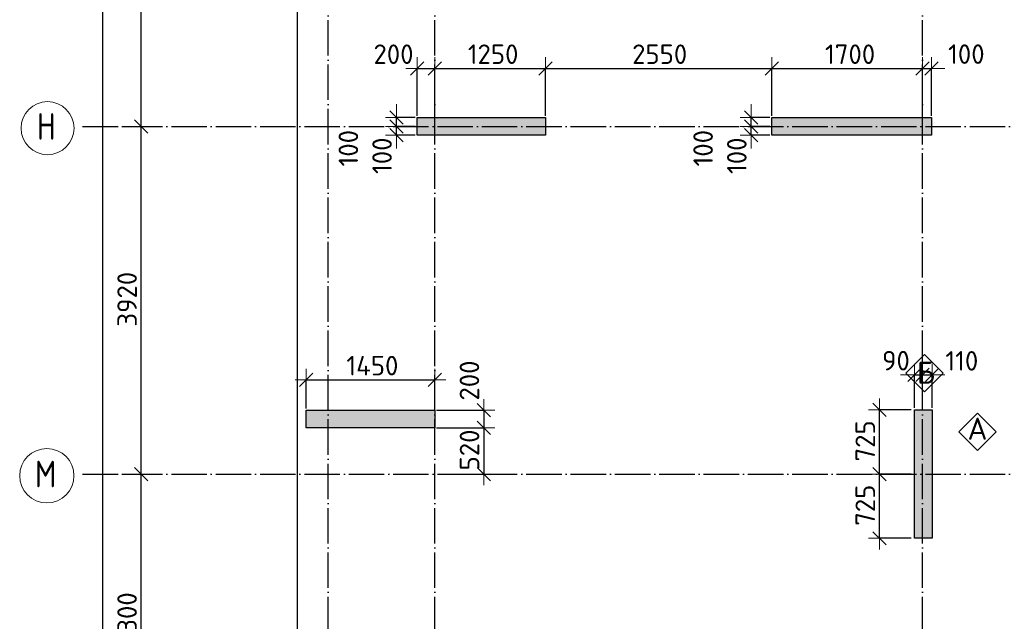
# Model space of a CAD drawing. Header units: millimetres. Extents: x -3495 to 112233, y -3287 to 47686.
# Tile 35 of 43: x 46520 to 57622, y 30039 to 36823. Entities that reach past the tile are written whole.
import ezdxf

# ---------------------------------------------------------------- set-up
doc = ezdxf.new("R2010")
doc.units = ezdxf.units.MM
doc.header["$PDMODE"] = 65
doc.linetypes.add('______11', pattern=[500, 400, -50, 0, -50])
doc.linetypes.add('______5', pattern=[1100, 800, -100, 100, -100])
for name, color, linetype, lineweight in [('Standard', 7, 'Continuous', 25), ('Армирование стержнями_ общее', 40, 'Continuous', 35), ('Размерная линия_ общее', 7, 'Continuous', 13)]:
    doc.layers.add(name, color=color, linetype=linetype, lineweight=lineweight)
doc.layers.add('Осевая линия_ общее', color=7, linetype='______5', lineweight=13, true_color=0xa0a0a0)
doc.styles.add('ISOCPEUR', font='isocpeur.ttf')
doc.dimstyles.new('DIMSTYLE_3', dxfattribs={"dimtxt": 220, "dimasz": 250, "dimexe": 0, "dimexo": 0, "dimgap": 110, "dimtad": 2, "dimdec": 0, "dimrnd": 5, "dimzin": 12, "dimdsep": 46, "dimtxsty": 'ISOCPEUR', "dimblk1": 'ALL_ML_STRICH', "dimblk2": 'ALL_ML_STRICH', "dimsah": 1, "dimcen": 0, "dimclrd": 7, "dimclre": 256, "dimclrt": 7, "dimadec": 0, "dimazin": 0, "dimtfac": 1, "dimtdec": 0, "dimtix": 1, "dimtmove": 2, "dimatfit": 3, "dimfxl": 0, "dimtzin": 0, "dimlwd": 0, "dimlwe": -3, "dimarcsym": 0})
doc.dimstyles.new('DIMSTYLE_8', dxfattribs={"dimtxt": 220, "dimasz": 250, "dimexe": 0, "dimexo": 0, "dimgap": 110, "dimtad": 2, "dimdec": 0, "dimrnd": 5, "dimzin": 12, "dimdsep": 46, "dimtxsty": 'ISOCPEUR', "dimblk1": 'ALL_ML_STRICH', "dimblk2": 'ALL_ML_STRICH', "dimsah": 1, "dimcen": 0, "dimclrd": 7, "dimclre": 256, "dimclrt": 7, "dimadec": 0, "dimazin": 0, "dimtfac": 1, "dimtdec": 0, "dimtix": 1, "dimtmove": 2, "dimatfit": 3, "dimfxl": 0, "dimtvp": 1.2, "dimtzin": 0, "dimlwd": 0, "dimlwe": -3, "dimarcsym": 0})

# ---------------------------------------------------------------- blocks, each defined once
blk = doc.blocks.new('ALL_ML_STRICH')
at = {"color": 0, "linetype": 'ByBlock', "lineweight": -2}
for p, q in [((0, -0.5), (0, 0.5)), ((-1, 0), (0.5, 0)), ((-0.3, -0.3), (0.3, 0.3))]:
    blk.add_line(p, q, dxfattribs=at)
blk = doc.blocks.new('*D29')
at = {"layer": 'DEFPOINTS', "color": 7, "linetype": 'Continuous', "lineweight": 13, "transparency": 33554687}
for p in [(47582, 46490), (47217, 0), (47456, 0)]:
    blk.add_point(p, dxfattribs=at)
at = {"layer": 'Размерная линия_ общее', "color": 253, "linetype": 'Continuous', "lineweight": -2, "true_color": 0xa0a0a0, "transparency": 33554687}
for p, q in [((47562, 46490), (47456, 46490)), ((47237, 0), (47456, 0))]:
    blk.add_line(p, q, dxfattribs=at)
at = {"layer": 'Размерная линия_ общее', "color": 7, "linetype": 'Continuous', "lineweight": -2, "transparency": 33554687}
blk.add_line((47456, 0), (47456, 46490), dxfattribs=at)
at = {"layer": 'Размерная линия_ общее', "color": 7, "linetype": 'Continuous', "lineweight": 13, "transparency": 33554687, "xscale": 250, "yscale": 250, "zscale": 250}
for p, rotation in [((47456, 46490), 90), ((47456, 0), 270)]:
    blk.add_blockref('ALL_ML_STRICH', p, dxfattribs=dict(at, rotation=rotation))
at = {"layer": 'Размерная линия_ общее', "color": 7, "linetype": 'Continuous', "lineweight": 13, "transparency": 33554687, "insert": (47296, 23234), "char_height": 220, "width": 1100, "attachment_point": 5, "rotation": 90, "style": 'ISOCPEUR'}
blk.add_mtext('\\A1;{46490}', dxfattribs=at)
blk = doc.blocks.new('*D39')
at = {"layer": 'DEFPOINTS', "color": 7, "linetype": 'Continuous', "lineweight": 13, "transparency": 33554687}
for p in [(47576, 31700), (47576, 28400), (47891, 28400)]:
    blk.add_point(p, dxfattribs=at)
at = {"layer": 'Размерная линия_ общее', "color": 253, "linetype": 'Continuous', "lineweight": -2, "true_color": 0xa0a0a0, "transparency": 33554687}
for p, q in [((47676, 31700), (47891, 31700)), ((47676, 28400), (47891, 28400))]:
    blk.add_line(p, q, dxfattribs=at)
at = {"layer": 'Размерная линия_ общее', "color": 7, "linetype": 'Continuous', "lineweight": -2, "transparency": 33554687}
blk.add_line((47891, 28400), (47891, 31700), dxfattribs=at)
at = {"layer": 'Размерная линия_ общее', "color": 7, "linetype": 'Continuous', "lineweight": 13, "transparency": 33554687, "xscale": 250, "yscale": 250, "zscale": 250}
for p, rotation in [((47891, 31700), 90), ((47891, 28400), 270)]:
    blk.add_blockref('ALL_ML_STRICH', p, dxfattribs=dict(at, rotation=rotation))
at = {"layer": 'Размерная линия_ общее', "color": 7, "linetype": 'Continuous', "lineweight": 13, "transparency": 33554687, "insert": (47731, 30061), "char_height": 220, "width": 880, "attachment_point": 5, "rotation": 90, "style": 'ISOCPEUR'}
blk.add_mtext('\\A1;{3300}', dxfattribs=at)
blk = doc.blocks.new('*D40')
at = {"layer": 'DEFPOINTS', "color": 7, "linetype": 'Continuous', "lineweight": 13, "transparency": 33554687}
for p in [(47576, 35620), (47576, 31700), (47891, 31700)]:
    blk.add_point(p, dxfattribs=at)
at = {"layer": 'Размерная линия_ общее', "color": 253, "linetype": 'Continuous', "lineweight": -2, "true_color": 0xa0a0a0, "transparency": 33554687}
for p, q in [((47676, 35620), (47891, 35620)), ((47676, 31700), (47891, 31700))]:
    blk.add_line(p, q, dxfattribs=at)
at = {"layer": 'Размерная линия_ общее', "color": 7, "linetype": 'Continuous', "lineweight": -2, "transparency": 33554687}
blk.add_line((47891, 31700), (47891, 35620), dxfattribs=at)
at = {"layer": 'Размерная линия_ общее', "color": 7, "linetype": 'Continuous', "lineweight": 13, "transparency": 33554687, "xscale": 250, "yscale": 250, "zscale": 250}
for p, rotation in [((47891, 35620), 90), ((47891, 31700), 270)]:
    blk.add_blockref('ALL_ML_STRICH', p, dxfattribs=dict(at, rotation=rotation))
at = {"layer": 'Размерная линия_ общее', "color": 7, "linetype": 'Continuous', "lineweight": 13, "transparency": 33554687, "insert": (47731, 33671), "char_height": 220, "width": 880, "attachment_point": 5, "rotation": 90, "style": 'ISOCPEUR'}
blk.add_mtext('\\A1;{3920}', dxfattribs=at)
blk = doc.blocks.new('*D41')
at = {"layer": 'DEFPOINTS', "color": 7, "linetype": 'Continuous', "lineweight": 13, "transparency": 33554687}
for p in [(47576, 39540), (47576, 35620), (47891, 35620)]:
    blk.add_point(p, dxfattribs=at)
at = {"layer": 'Размерная линия_ общее', "color": 253, "linetype": 'Continuous', "lineweight": -2, "true_color": 0xa0a0a0, "transparency": 33554687}
for p, q in [((47676, 39540), (47891, 39540)), ((47676, 35620), (47891, 35620))]:
    blk.add_line(p, q, dxfattribs=at)
at = {"layer": 'Размерная линия_ общее', "color": 7, "linetype": 'Continuous', "lineweight": -2, "transparency": 33554687}
blk.add_line((47891, 35620), (47891, 39540), dxfattribs=at)
at = {"layer": 'Размерная линия_ общее', "color": 7, "linetype": 'Continuous', "lineweight": 13, "transparency": 33554687, "xscale": 250, "yscale": 250, "zscale": 250}
for p, rotation in [((47891, 39540), 90), ((47891, 35620), 270)]:
    blk.add_blockref('ALL_ML_STRICH', p, dxfattribs=dict(at, rotation=rotation))
at = {"layer": 'Размерная линия_ общее', "color": 7, "linetype": 'Continuous', "lineweight": 13, "transparency": 33554687, "insert": (47731, 37591), "char_height": 220, "width": 880, "attachment_point": 5, "rotation": 90, "style": 'ISOCPEUR'}
blk.add_mtext('\\A1;{3920}', dxfattribs=at)
blk = doc.blocks.new('СЛОЖНЫЙ_ОБЪЕКТ_0')
at = {"layer": 'Осевая линия_ общее', "color": 253, "linetype": '______11', "lineweight": -3, "true_color": 0xa0a0a0, "transparency": 33554687}
for p, q in [((50000, -2590), (50000, 47490)), ((51200, -2590), (51200, 47490)), ((56700, -2590), (56700, 47490)), ((47230, 35620), (64820, 35620)), ((47230, 31700), (64820, 31700))]:
    blk.add_line(p, q, dxfattribs=at)
at = {"layer": 'Осевая линия_ общее', "color": 7, "linetype": 'Continuous', "lineweight": 13, "transparency": 33554687}
for centre, radius in [((46834, 35600), 299), ((46826, 31680), 306)]:
    blk.add_circle(centre, radius, dxfattribs=at)
at = {"layer": 'Осевая линия_ общее', "color": 7, "linetype": 'Continuous', "lineweight": 13, "transparency": 33554687, "char_height": 300, "attachment_point": 7, "style": 'ISOCPEUR'}
for s, insert, width in [('\\W0.80;Н', (46714, 35470), 359.83), ('\\W0.82;М', (46691, 31550), 392.65)]:
    blk.add_mtext(s, dxfattribs=dict(at, insert=insert, width=width))
blk = doc.blocks.new('СЛОЖНЫЙ_ОБЪЕКТ_9')
at = {"layer": 'Армирование стержнями_ общее', "color": 7, "linetype": 'Continuous', "lineweight": 13, "transparency": 33554687}
blk.add_lwpolyline([(57321, 32387), (57111, 32177), (57321, 31967), (57531, 32177), (57321, 32387)], close=True, dxfattribs=at)
at = {"layer": 'Армирование стержнями_ общее', "color": 7, "linetype": 'Continuous', "lineweight": 13, "transparency": 33554687, "insert": (57207, 32211), "char_height": 250, "width": 327.27, "attachment_point": 4, "style": 'ISOCPEUR'}
blk.add_mtext('\\A1;{\\fISOCPEUR|i0|b0;\\H250.000000;\\W1.000000;\\C7;А}\\P', dxfattribs=at)
blk = doc.blocks.new('СЛОЖНЫЙ_ОБЪЕКТ_10')
at = {"layer": 'Армирование стержнями_ общее', "color": 7, "linetype": 'Continuous', "lineweight": 13, "transparency": 33554687}
blk.add_lwpolyline([(56721, 33047), (56511, 32837), (56721, 32627), (56931, 32837), (56721, 33047)], close=True, dxfattribs=at)
at = {"layer": 'Армирование стержнями_ общее', "color": 7, "linetype": 'Continuous', "lineweight": 13, "transparency": 33554687, "insert": (56636, 32843), "char_height": 250, "width": 300, "attachment_point": 4, "style": 'ISOCPEUR'}
blk.add_mtext('\\A1;{\\fISOCPEUR|i0|b0;\\H250.000000;\\W1.000000;\\C7;Б}\\P', dxfattribs=at)
blk = doc.blocks.new('*D182')
at = {"layer": 'DEFPOINTS', "color": 7, "linetype": 'Continuous', "lineweight": 13, "transparency": 33554687}
for p in [(49750, 32762), (49750, 32420), (51200, 32420)]:
    blk.add_point(p, dxfattribs=at)
at = {"layer": 'Размерная линия_ общее', "color": 253, "linetype": 'Continuous', "lineweight": -2, "true_color": 0xa0a0a0, "transparency": 33554687}
for p, q in [((49750, 32440), (49750, 32762)), ((51200, 32440), (51200, 32762))]:
    blk.add_line(p, q, dxfattribs=at)
at = {"layer": 'Размерная линия_ общее', "color": 7, "linetype": 'Continuous', "lineweight": -2, "transparency": 33554687}
blk.add_line((49750, 32762), (51200, 32762), dxfattribs=at)
at = {"layer": 'Размерная линия_ общее', "color": 7, "linetype": 'Continuous', "lineweight": 13, "transparency": 33554687, "xscale": 250, "yscale": 250, "zscale": 250, "rotation": 180}
blk.add_blockref('ALL_ML_STRICH', (49750, 32762), dxfattribs=at)
at = {"layer": 'Размерная линия_ общее', "color": 7, "linetype": 'Continuous', "lineweight": 13, "transparency": 33554687, "xscale": 250, "yscale": 250, "zscale": 250}
blk.add_blockref('ALL_ML_STRICH', (51200, 32762), dxfattribs=at)
at = {"layer": 'Размерная линия_ общее', "color": 7, "linetype": 'Continuous', "lineweight": 13, "transparency": 33554687, "insert": (50497, 32922), "char_height": 220, "width": 880, "attachment_point": 5, "style": 'ISOCPEUR'}
blk.add_mtext('\\A1;{1450}', dxfattribs=at)
blk = doc.blocks.new('*D187')
at = {"layer": 'DEFPOINTS', "color": 7, "linetype": 'Continuous', "lineweight": 13, "transparency": 33554687}
for p in [(51000, 36274), (51000, 35720), (51200, 35720)]:
    blk.add_point(p, dxfattribs=at)
at = {"layer": 'Размерная линия_ общее', "color": 253, "linetype": 'Continuous', "lineweight": -2, "true_color": 0xa0a0a0, "transparency": 33554687}
for p, q in [((51000, 35740), (51000, 36274)), ((51200, 35740), (51200, 36274))]:
    blk.add_line(p, q, dxfattribs=at)
at = {"layer": 'Размерная линия_ общее', "color": 7, "linetype": 'Continuous', "lineweight": -2, "transparency": 33554687}
blk.add_line((51000, 36274), (51200, 36274), dxfattribs=at)
at = {"layer": 'Размерная линия_ общее', "color": 7, "linetype": 'Continuous', "lineweight": 13, "transparency": 33554687, "xscale": 250, "yscale": 250, "zscale": 250, "rotation": 180}
blk.add_blockref('ALL_ML_STRICH', (51000, 36274), dxfattribs=at)
at = {"layer": 'Размерная линия_ общее', "color": 7, "linetype": 'Continuous', "lineweight": 13, "transparency": 33554687, "xscale": 250, "yscale": 250, "zscale": 250}
blk.add_blockref('ALL_ML_STRICH', (51200, 36274), dxfattribs=at)
at = {"layer": 'Размерная линия_ общее', "color": 7, "linetype": 'Continuous', "lineweight": 13, "transparency": 33554687, "insert": (50735, 36434), "char_height": 220, "width": 660, "attachment_point": 5, "style": 'ISOCPEUR'}
blk.add_mtext('\\A1;{200}', dxfattribs=at)
blk = doc.blocks.new('*D188')
at = {"layer": 'DEFPOINTS', "color": 7, "linetype": 'Continuous', "lineweight": 13, "transparency": 33554687}
for p in [(51200, 36274), (51200, 35720), (52450, 35720)]:
    blk.add_point(p, dxfattribs=at)
at = {"layer": 'Размерная линия_ общее', "color": 253, "linetype": 'Continuous', "lineweight": -2, "true_color": 0xa0a0a0, "transparency": 33554687}
for p, q in [((51200, 35740), (51200, 36274)), ((52450, 35740), (52450, 36274))]:
    blk.add_line(p, q, dxfattribs=at)
at = {"layer": 'Размерная линия_ общее', "color": 7, "linetype": 'Continuous', "lineweight": -2, "transparency": 33554687}
blk.add_line((51200, 36274), (52450, 36274), dxfattribs=at)
at = {"layer": 'Размерная линия_ общее', "color": 7, "linetype": 'Continuous', "lineweight": 13, "transparency": 33554687, "xscale": 250, "yscale": 250, "zscale": 250, "rotation": 180}
blk.add_blockref('ALL_ML_STRICH', (51200, 36274), dxfattribs=at)
at = {"layer": 'Размерная линия_ общее', "color": 7, "linetype": 'Continuous', "lineweight": 13, "transparency": 33554687, "xscale": 250, "yscale": 250, "zscale": 250}
blk.add_blockref('ALL_ML_STRICH', (52450, 36274), dxfattribs=at)
at = {"layer": 'Размерная линия_ общее', "color": 7, "linetype": 'Continuous', "lineweight": 13, "transparency": 33554687, "insert": (51858, 36434), "char_height": 220, "width": 880, "attachment_point": 5, "style": 'ISOCPEUR'}
blk.add_mtext('\\A1;{1250}', dxfattribs=at)
blk = doc.blocks.new('*D189')
at = {"layer": 'DEFPOINTS', "color": 7, "linetype": 'Continuous', "lineweight": 13, "transparency": 33554687}
for p in [(52450, 36274), (52450, 35720), (55000, 35720)]:
    blk.add_point(p, dxfattribs=at)
at = {"layer": 'Размерная линия_ общее', "color": 253, "linetype": 'Continuous', "lineweight": -2, "true_color": 0xa0a0a0, "transparency": 33554687}
for p, q in [((52450, 35740), (52450, 36274)), ((55000, 35740), (55000, 36274))]:
    blk.add_line(p, q, dxfattribs=at)
at = {"layer": 'Размерная линия_ общее', "color": 7, "linetype": 'Continuous', "lineweight": -2, "transparency": 33554687}
blk.add_line((52450, 36274), (55000, 36274), dxfattribs=at)
at = {"layer": 'Размерная линия_ общее', "color": 7, "linetype": 'Continuous', "lineweight": 13, "transparency": 33554687, "xscale": 250, "yscale": 250, "zscale": 250, "rotation": 180}
blk.add_blockref('ALL_ML_STRICH', (52450, 36274), dxfattribs=at)
at = {"layer": 'Размерная линия_ общее', "color": 7, "linetype": 'Continuous', "lineweight": 13, "transparency": 33554687, "xscale": 250, "yscale": 250, "zscale": 250}
blk.add_blockref('ALL_ML_STRICH', (55000, 36274), dxfattribs=at)
at = {"layer": 'Размерная линия_ общее', "color": 7, "linetype": 'Continuous', "lineweight": 13, "transparency": 33554687, "insert": (53736, 36434), "char_height": 220, "width": 880, "attachment_point": 5, "style": 'ISOCPEUR'}
blk.add_mtext('\\A1;{2550}', dxfattribs=at)
blk = doc.blocks.new('*D190')
at = {"layer": 'DEFPOINTS', "color": 7, "linetype": 'Continuous', "lineweight": 13, "transparency": 33554687}
for p in [(55000, 36274), (55000, 35720), (56700, 35720)]:
    blk.add_point(p, dxfattribs=at)
at = {"layer": 'Размерная линия_ общее', "color": 253, "linetype": 'Continuous', "lineweight": -2, "true_color": 0xa0a0a0, "transparency": 33554687}
for p, q in [((55000, 35740), (55000, 36274)), ((56700, 35740), (56700, 36274))]:
    blk.add_line(p, q, dxfattribs=at)
at = {"layer": 'Размерная линия_ общее', "color": 7, "linetype": 'Continuous', "lineweight": -2, "transparency": 33554687}
blk.add_line((55000, 36274), (56700, 36274), dxfattribs=at)
at = {"layer": 'Размерная линия_ общее', "color": 7, "linetype": 'Continuous', "lineweight": 13, "transparency": 33554687, "xscale": 250, "yscale": 250, "zscale": 250, "rotation": 180}
blk.add_blockref('ALL_ML_STRICH', (55000, 36274), dxfattribs=at)
at = {"layer": 'Размерная линия_ общее', "color": 7, "linetype": 'Continuous', "lineweight": 13, "transparency": 33554687, "xscale": 250, "yscale": 250, "zscale": 250}
blk.add_blockref('ALL_ML_STRICH', (56700, 36274), dxfattribs=at)
at = {"layer": 'Размерная линия_ общее', "color": 7, "linetype": 'Continuous', "lineweight": 13, "transparency": 33554687, "insert": (55883, 36434), "char_height": 220, "width": 880, "attachment_point": 5, "style": 'ISOCPEUR'}
blk.add_mtext('\\A1;{1700}', dxfattribs=at)
blk = doc.blocks.new('*D191')
at = {"layer": 'DEFPOINTS', "color": 7, "linetype": 'Continuous', "lineweight": 13, "transparency": 33554687}
for p in [(56700, 36274), (56700, 35720), (56800, 35720)]:
    blk.add_point(p, dxfattribs=at)
at = {"layer": 'Размерная линия_ общее', "color": 253, "linetype": 'Continuous', "lineweight": -2, "true_color": 0xa0a0a0, "transparency": 33554687}
for p, q in [((56700, 35740), (56700, 36274)), ((56800, 35740), (56800, 36274))]:
    blk.add_line(p, q, dxfattribs=at)
at = {"layer": 'Размерная линия_ общее', "color": 7, "linetype": 'Continuous', "lineweight": -2, "transparency": 33554687}
blk.add_line((56700, 36274), (56800, 36274), dxfattribs=at)
at = {"layer": 'Размерная линия_ общее', "color": 7, "linetype": 'Continuous', "lineweight": 13, "transparency": 33554687, "xscale": 250, "yscale": 250, "zscale": 250}
blk.add_blockref('ALL_ML_STRICH', (56800, 36274), dxfattribs=at)
at = {"layer": 'Размерная линия_ общее', "color": 7, "linetype": 'Continuous', "lineweight": 13, "transparency": 33554687, "xscale": 250, "yscale": 250, "zscale": 250, "rotation": 180}
blk.add_blockref('ALL_ML_STRICH', (56700, 36274), dxfattribs=at)
at = {"layer": 'Размерная линия_ общее', "color": 7, "linetype": 'Continuous', "lineweight": 13, "transparency": 33554687, "insert": (57194, 36435), "char_height": 220, "width": 660, "attachment_point": 5, "style": 'ISOCPEUR'}
blk.add_mtext('\\A1;{100}', dxfattribs=at)
blk = doc.blocks.new('*D226')
at = {"layer": 'DEFPOINTS', "color": 7, "linetype": 'Continuous', "lineweight": 13, "transparency": 33554687}
for p in [(56590, 31700), (56214, 30975), (56590, 30975)]:
    blk.add_point(p, dxfattribs=at)
at = {"layer": 'Размерная линия_ общее', "color": 253, "linetype": 'Continuous', "lineweight": -2, "true_color": 0xa0a0a0, "transparency": 33554687}
for p, q in [((56570, 31700), (56214, 31700)), ((56570, 30975), (56214, 30975))]:
    blk.add_line(p, q, dxfattribs=at)
at = {"layer": 'Размерная линия_ общее', "color": 7, "linetype": 'Continuous', "lineweight": -2, "transparency": 33554687}
blk.add_line((56214, 30975), (56214, 31700), dxfattribs=at)
at = {"layer": 'Размерная линия_ общее', "color": 7, "linetype": 'Continuous', "lineweight": 13, "transparency": 33554687, "xscale": 250, "yscale": 250, "zscale": 250}
for p, rotation in [((56214, 31700), 90), ((56214, 30975), 270)]:
    blk.add_blockref('ALL_ML_STRICH', p, dxfattribs=dict(at, rotation=rotation))
at = {"layer": 'Размерная линия_ общее', "color": 7, "linetype": 'Continuous', "lineweight": 13, "transparency": 33554687, "insert": (56054, 31348), "char_height": 220, "width": 660, "attachment_point": 5, "rotation": 90, "style": 'ISOCPEUR'}
blk.add_mtext('\\A1;{725}', dxfattribs=at)
blk = doc.blocks.new('*D227')
at = {"layer": 'DEFPOINTS', "color": 7, "linetype": 'Continuous', "lineweight": 13, "transparency": 33554687}
for p in [(56590, 32425), (56214, 31700), (56590, 31700)]:
    blk.add_point(p, dxfattribs=at)
at = {"layer": 'Размерная линия_ общее', "color": 253, "linetype": 'Continuous', "lineweight": -2, "true_color": 0xa0a0a0, "transparency": 33554687}
for p, q in [((56570, 32425), (56214, 32425)), ((56570, 31700), (56214, 31700))]:
    blk.add_line(p, q, dxfattribs=at)
at = {"layer": 'Размерная линия_ общее', "color": 7, "linetype": 'Continuous', "lineweight": -2, "transparency": 33554687}
blk.add_line((56214, 31700), (56214, 32425), dxfattribs=at)
at = {"layer": 'Размерная линия_ общее', "color": 7, "linetype": 'Continuous', "lineweight": 13, "transparency": 33554687, "xscale": 250, "yscale": 250, "zscale": 250}
for p, rotation in [((56214, 32425), 90), ((56214, 31700), 270)]:
    blk.add_blockref('ALL_ML_STRICH', p, dxfattribs=dict(at, rotation=rotation))
at = {"layer": 'Размерная линия_ общее', "color": 7, "linetype": 'Continuous', "lineweight": 13, "transparency": 33554687, "insert": (56054, 32073), "char_height": 220, "width": 660, "attachment_point": 5, "rotation": 90, "style": 'ISOCPEUR'}
blk.add_mtext('\\A1;{725}', dxfattribs=at)
blk = doc.blocks.new('*D236')
at = {"layer": 'DEFPOINTS', "color": 7, "linetype": 'Continuous', "lineweight": 13, "transparency": 33554687}
for p in [(55000, 35620), (54768, 35520), (55000, 35520)]:
    blk.add_point(p, dxfattribs=at)
at = {"layer": 'Размерная линия_ общее', "color": 253, "linetype": 'Continuous', "lineweight": -2, "true_color": 0xa0a0a0, "transparency": 33554687}
for p, q in [((54980, 35620), (54768, 35620)), ((54980, 35520), (54768, 35520))]:
    blk.add_line(p, q, dxfattribs=at)
at = {"layer": 'Размерная линия_ общее', "color": 7, "linetype": 'Continuous', "lineweight": -2, "transparency": 33554687}
blk.add_line((54768, 35520), (54768, 35620), dxfattribs=at)
at = {"layer": 'Размерная линия_ общее', "color": 7, "linetype": 'Continuous', "lineweight": 13, "transparency": 33554687, "xscale": 250, "yscale": 250, "zscale": 250}
for p, rotation in [((54768, 35520), 270), ((54768, 35620), 90)]:
    blk.add_blockref('ALL_ML_STRICH', p, dxfattribs=dict(at, rotation=rotation))
at = {"layer": 'Размерная линия_ общее', "color": 7, "linetype": 'Continuous', "lineweight": 13, "transparency": 33554687, "insert": (54606, 35289), "char_height": 220, "width": 660, "attachment_point": 5, "rotation": 90, "style": 'ISOCPEUR'}
blk.add_mtext('\\A1;{100}', dxfattribs=at)
blk = doc.blocks.new('*D237')
at = {"layer": 'DEFPOINTS', "color": 7, "linetype": 'Continuous', "lineweight": 13, "transparency": 33554687}
for p in [(55000, 35720), (54768, 35620), (55000, 35620)]:
    blk.add_point(p, dxfattribs=at)
at = {"layer": 'Размерная линия_ общее', "color": 253, "linetype": 'Continuous', "lineweight": -2, "true_color": 0xa0a0a0, "transparency": 33554687}
for p, q in [((54980, 35720), (54768, 35720)), ((54980, 35620), (54768, 35620))]:
    blk.add_line(p, q, dxfattribs=at)
at = {"layer": 'Размерная линия_ общее', "color": 7, "linetype": 'Continuous', "lineweight": -2, "transparency": 33554687}
blk.add_line((54768, 35620), (54768, 35720), dxfattribs=at)
at = {"layer": 'Размерная линия_ общее', "color": 7, "linetype": 'Continuous', "lineweight": 13, "transparency": 33554687, "xscale": 250, "yscale": 250, "zscale": 250}
for p, rotation in [((54768, 35620), 270), ((54768, 35720), 90)]:
    blk.add_blockref('ALL_ML_STRICH', p, dxfattribs=dict(at, rotation=rotation))
at = {"layer": 'Размерная линия_ общее', "color": 7, "linetype": 'Continuous', "lineweight": 13, "transparency": 33554687, "insert": (54226, 35374), "char_height": 220, "width": 660, "attachment_point": 5, "rotation": 90, "style": 'ISOCPEUR'}
blk.add_mtext('\\A1;{100}', dxfattribs=at)
blk = doc.blocks.new('*D254')
at = {"layer": 'DEFPOINTS', "color": 7, "linetype": 'Continuous', "lineweight": 13, "transparency": 33554687}
for p in [(51200, 32420), (51752, 32420), (51200, 32220)]:
    blk.add_point(p, dxfattribs=at)
at = {"layer": 'Размерная линия_ общее', "color": 253, "linetype": 'Continuous', "lineweight": -2, "true_color": 0xa0a0a0, "transparency": 33554687}
for p, q in [((51220, 32420), (51752, 32420)), ((51220, 32220), (51752, 32220))]:
    blk.add_line(p, q, dxfattribs=at)
at = {"layer": 'Размерная линия_ общее', "color": 7, "linetype": 'Continuous', "lineweight": -2, "transparency": 33554687}
blk.add_line((51752, 32420), (51752, 32220), dxfattribs=at)
at = {"layer": 'Размерная линия_ общее', "color": 7, "linetype": 'Continuous', "lineweight": 13, "transparency": 33554687, "xscale": 250, "yscale": 250, "zscale": 250}
for p, rotation in [((51752, 32420), 90), ((51752, 32220), 270)]:
    blk.add_blockref('ALL_ML_STRICH', p, dxfattribs=dict(at, rotation=rotation))
at = {"layer": 'Размерная линия_ общее', "color": 7, "linetype": 'Continuous', "lineweight": 13, "transparency": 33554687, "insert": (51591, 32754), "char_height": 220, "width": 660, "attachment_point": 5, "rotation": 90, "style": 'ISOCPEUR'}
blk.add_mtext('\\A1;{200}', dxfattribs=at)
blk = doc.blocks.new('*D255')
at = {"layer": 'DEFPOINTS', "color": 7, "linetype": 'Continuous', "lineweight": 13, "transparency": 33554687}
for p in [(51200, 32220), (51752, 32220), (51563, 31700)]:
    blk.add_point(p, dxfattribs=at)
at = {"layer": 'Размерная линия_ общее', "color": 253, "linetype": 'Continuous', "lineweight": -2, "true_color": 0xa0a0a0, "transparency": 33554687}
for p, q in [((51220, 32220), (51752, 32220)), ((51583, 31700), (51752, 31700))]:
    blk.add_line(p, q, dxfattribs=at)
at = {"layer": 'Размерная линия_ общее', "color": 7, "linetype": 'Continuous', "lineweight": -2, "transparency": 33554687}
blk.add_line((51752, 32220), (51752, 31700), dxfattribs=at)
at = {"layer": 'Размерная линия_ общее', "color": 7, "linetype": 'Continuous', "lineweight": 13, "transparency": 33554687, "xscale": 250, "yscale": 250, "zscale": 250}
for p, rotation in [((51752, 32220), 90), ((51752, 31700), 270)]:
    blk.add_blockref('ALL_ML_STRICH', p, dxfattribs=dict(at, rotation=rotation))
at = {"layer": 'Размерная линия_ общее', "color": 7, "linetype": 'Continuous', "lineweight": 13, "transparency": 33554687, "insert": (51592, 31971), "char_height": 220, "width": 660, "attachment_point": 5, "rotation": 90, "style": 'ISOCPEUR'}
blk.add_mtext('\\A1;{520}', dxfattribs=at)
blk = doc.blocks.new('*D284')
at = {"layer": 'DEFPOINTS', "color": 7, "linetype": 'Continuous', "lineweight": 13, "transparency": 33554687}
for p in [(51000, 35620), (50768, 35520), (51000, 35520)]:
    blk.add_point(p, dxfattribs=at)
at = {"layer": 'Размерная линия_ общее', "color": 253, "linetype": 'Continuous', "lineweight": -2, "true_color": 0xa0a0a0, "transparency": 33554687}
for p, q in [((50980, 35620), (50768, 35620)), ((50980, 35520), (50768, 35520))]:
    blk.add_line(p, q, dxfattribs=at)
at = {"layer": 'Размерная линия_ общее', "color": 7, "linetype": 'Continuous', "lineweight": -2, "transparency": 33554687}
blk.add_line((50768, 35520), (50768, 35620), dxfattribs=at)
at = {"layer": 'Размерная линия_ общее', "color": 7, "linetype": 'Continuous', "lineweight": 13, "transparency": 33554687, "xscale": 250, "yscale": 250, "zscale": 250}
for p, rotation in [((50768, 35520), 270), ((50768, 35620), 90)]:
    blk.add_blockref('ALL_ML_STRICH', p, dxfattribs=dict(at, rotation=rotation))
at = {"layer": 'Размерная линия_ общее', "color": 7, "linetype": 'Continuous', "lineweight": 13, "transparency": 33554687, "insert": (50606, 35289), "char_height": 220, "width": 660, "attachment_point": 5, "rotation": 90, "style": 'ISOCPEUR'}
blk.add_mtext('\\A1;{100}', dxfattribs=at)
blk = doc.blocks.new('*D285')
at = {"layer": 'DEFPOINTS', "color": 7, "linetype": 'Continuous', "lineweight": 13, "transparency": 33554687}
for p in [(51000, 35720), (50768, 35620), (51000, 35620)]:
    blk.add_point(p, dxfattribs=at)
at = {"layer": 'Размерная линия_ общее', "color": 253, "linetype": 'Continuous', "lineweight": -2, "true_color": 0xa0a0a0, "transparency": 33554687}
for p, q in [((50980, 35720), (50768, 35720)), ((50980, 35620), (50768, 35620))]:
    blk.add_line(p, q, dxfattribs=at)
at = {"layer": 'Размерная линия_ общее', "color": 7, "linetype": 'Continuous', "lineweight": -2, "transparency": 33554687}
blk.add_line((50768, 35620), (50768, 35720), dxfattribs=at)
at = {"layer": 'Размерная линия_ общее', "color": 7, "linetype": 'Continuous', "lineweight": 13, "transparency": 33554687, "xscale": 250, "yscale": 250, "zscale": 250}
for p, rotation in [((50768, 35620), 270), ((50768, 35720), 90)]:
    blk.add_blockref('ALL_ML_STRICH', p, dxfattribs=dict(at, rotation=rotation))
at = {"layer": 'Размерная линия_ общее', "color": 7, "linetype": 'Continuous', "lineweight": 13, "transparency": 33554687, "insert": (50226, 35374), "char_height": 220, "width": 660, "attachment_point": 5, "rotation": 90, "style": 'ISOCPEUR'}
blk.add_mtext('\\A1;{100}', dxfattribs=at)
blk = doc.blocks.new('*D308')
at = {"layer": 'DEFPOINTS', "color": 7, "linetype": 'Continuous', "lineweight": 13, "transparency": 33554687}
for p in [(56610, 32818), (56610, 32425), (56700, 32425)]:
    blk.add_point(p, dxfattribs=at)
at = {"layer": 'Размерная линия_ общее', "color": 253, "linetype": 'Continuous', "lineweight": -2, "true_color": 0xa0a0a0, "transparency": 33554687}
for p, q in [((56610, 32445), (56610, 32818)), ((56700, 32445), (56700, 32818))]:
    blk.add_line(p, q, dxfattribs=at)
at = {"layer": 'Размерная линия_ общее', "color": 7, "linetype": 'Continuous', "lineweight": -2, "transparency": 33554687}
blk.add_line((56610, 32818), (56700, 32818), dxfattribs=at)
at = {"layer": 'Размерная линия_ общее', "color": 7, "linetype": 'Continuous', "lineweight": 13, "transparency": 33554687, "xscale": 250, "yscale": 250, "zscale": 250}
blk.add_blockref('ALL_ML_STRICH', (56700, 32818), dxfattribs=at)
at = {"layer": 'Размерная линия_ общее', "color": 7, "linetype": 'Continuous', "lineweight": 13, "transparency": 33554687, "xscale": 250, "yscale": 250, "zscale": 250, "rotation": 180}
blk.add_blockref('ALL_ML_STRICH', (56610, 32818), dxfattribs=at)
at = {"layer": 'Размерная линия_ общее', "color": 7, "linetype": 'Continuous', "lineweight": 13, "transparency": 33554687, "insert": (56400, 32978), "char_height": 220, "width": 440, "attachment_point": 5, "style": 'ISOCPEUR'}
blk.add_mtext('\\A1;{90}', dxfattribs=at)
blk = doc.blocks.new('*D309')
at = {"layer": 'DEFPOINTS', "color": 7, "linetype": 'Continuous', "lineweight": 13, "transparency": 33554687}
for p in [(56700, 32818), (56700, 32425), (56810, 32425)]:
    blk.add_point(p, dxfattribs=at)
at = {"layer": 'Размерная линия_ общее', "color": 253, "linetype": 'Continuous', "lineweight": -2, "true_color": 0xa0a0a0, "transparency": 33554687}
for p, q in [((56700, 32445), (56700, 32818)), ((56810, 32445), (56810, 32818))]:
    blk.add_line(p, q, dxfattribs=at)
at = {"layer": 'Размерная линия_ общее', "color": 7, "linetype": 'Continuous', "lineweight": -2, "transparency": 33554687}
blk.add_line((56700, 32818), (56810, 32818), dxfattribs=at)
at = {"layer": 'Размерная линия_ общее', "color": 7, "linetype": 'Continuous', "lineweight": 13, "transparency": 33554687, "xscale": 250, "yscale": 250, "zscale": 250}
blk.add_blockref('ALL_ML_STRICH', (56810, 32818), dxfattribs=at)
at = {"layer": 'Размерная линия_ общее', "color": 7, "linetype": 'Continuous', "lineweight": 13, "transparency": 33554687, "xscale": 250, "yscale": 250, "zscale": 250, "rotation": 180}
blk.add_blockref('ALL_ML_STRICH', (56700, 32818), dxfattribs=at)
at = {"layer": 'Размерная линия_ общее', "color": 7, "linetype": 'Continuous', "lineweight": 13, "transparency": 33554687, "insert": (57143, 32976), "char_height": 220, "width": 660, "attachment_point": 5, "style": 'ISOCPEUR'}
blk.add_mtext('\\A1;{110}', dxfattribs=at)

msp = doc.modelspace()

# ---------------------------------------------------------------- hatches: boundary and pattern name
at = {"linetype": 'Continuous', "lineweight": 13, "transparency": 33554687}
msp.add_hatch(color=7, dxfattribs=at).paths.add_polyline_path([(49750, 32420), (49750, 32220), (51200, 32220), (51200, 32420)])
at = {"layer": 'Standard', "linetype": 'Continuous', "lineweight": 13, "transparency": 33554687}
for points in [[(51000, 35720), (51000, 35520), (52450, 35520), (52450, 35720)], [(55000, 35720), (55000, 35520), (56800, 35520), (56800, 35720)], [(56610, 30975), (56810, 30975), (56810, 32425), (56610, 32425)]]:
    msp.add_hatch(color=7, dxfattribs=at).paths.add_polyline_path(points)

# ---------------------------------------------------------------- linework, layer by layer
at = {"color": 7, "linetype": 'Continuous', "lineweight": -3, "transparency": 33554687}
for p, q in [((49750, 32220), (49750, 32420)), ((49750, 32420), (51200, 32420)), ((51200, 32420), (51200, 32220)), ((51200, 32220), (49750, 32220))]:
    msp.add_line(p, q, dxfattribs=at)
at = {"layer": 'Standard', "color": 7, "linetype": 'Continuous', "lineweight": -3, "transparency": 33554687}
for p, q in [((51000, 35520), (51000, 35720)), ((51000, 35720), (52450, 35720)), ((52450, 35720), (52450, 35520)), ((55000, 35520), (55000, 35720)), ((55000, 35720), (56800, 35720)), ((56800, 35720), (56800, 35520)), ((52450, 35520), (51000, 35520)), ((56800, 35520), (55000, 35520)), ((56610, 30975), (56610, 32425)), ((56610, 32425), (56810, 32425)), ((56810, 32425), (56810, 30975)), ((56810, 30975), (56610, 30975))]:
    msp.add_line(p, q, dxfattribs=at)
at = {"layer": 'Standard', "color": 7, "linetype": 'Continuous', "lineweight": 25, "transparency": 33554687}
msp.add_lwpolyline([(49650, -350.2), (75250, -350.2), (75250, 46690), (49650, 46690), (49650, -350.2)], dxfattribs=at)

# ---------------------------------------------------------------- block references
at = {"layer": 'Армирование стержнями_ общее', "color": 7, "linetype": 'Continuous', "lineweight": 13, "transparency": 33554687}
for name in ['СЛОЖНЫЙ_ОБЪЕКТ_10', 'СЛОЖНЫЙ_ОБЪЕКТ_9']:
    msp.add_blockref(name, (0, 0), dxfattribs=at)
at = {"layer": 'Осевая линия_ общее', "color": 253, "linetype": '______11', "lineweight": -3, "true_color": 0xa0a0a0, "transparency": 33554687}
msp.add_blockref('СЛОЖНЫЙ_ОБЪЕКТ_0', (0, 0), dxfattribs=at)

# ---------------------------------------------------------------- dimensions: what is measured, and where the dimension line sits
at = {"layer": 'Размерная линия_ общее', "color": 7, "linetype": 'Continuous', "lineweight": 13, "transparency": 33554687}
for base, p1, p2, angle, dimstyle, picture, middle in [((47455.8, 46490), (47237, 0), (47562.2, 46490), 90, 'DIMSTYLE_3', '*D29', (47295.8, 23234)), ((47891.4, 39540), (47676.2, 35620), (47676.2, 39540), 90, 'DIMSTYLE_3', '*D41', (47731.4, 37591)), ((50768, 35720), (50980, 35620), (50980, 35720), 90, 'DIMSTYLE_8', '*D285', (50225.6, 35374.1)), ((54768, 35720), (54980, 35620), (54980, 35720), 90, 'DIMSTYLE_8', '*D237', (54225.6, 35374.1)), ((50768, 35620), (50980, 35520), (50980, 35620), 90, 'DIMSTYLE_8', '*D284', (50605.6, 35288.8)), ((54768, 35620), (54980, 35520), (54980, 35620), 90, 'DIMSTYLE_8', '*D236', (54605.6, 35288.8)), ((47891.4, 35620), (47676.2, 31700), (47676.2, 35620), 90, 'DIMSTYLE_3', '*D40', (47731.4, 33671)), ((51751.8, 32220), (51220, 32420), (51220, 32220), 270, 'DIMSTYLE_8', '*D254', (51591.1, 32753.5)), ((56213.9, 32425), (56570, 31700), (56570, 32425), 90, 'DIMSTYLE_3', '*D227', (56053.9, 32073.5)), ((51751.8, 31700), (51220, 32220), (51582.7, 31700), 270, 'DIMSTYLE_8', '*D255', (51591.8, 31971)), ((47891.4, 31700), (47676.2, 28400), (47676.2, 31700), 90, 'DIMSTYLE_3', '*D39', (47731.4, 30061)), ((56213.9, 31700), (56570, 30975), (56570, 31700), 90, 'DIMSTYLE_3', '*D226', (56053.9, 31348.5))]:
    dim = msp.add_linear_dim(base=base, p1=p1, p2=p2, angle=angle, dimstyle=dimstyle, override={"dimpost": '<>', "dimclrd": 7, "dimclre": 253, "dimclrt": 7, "dimlwd": 0, "dimlwe": 65533}, dxfattribs=at)
    dim.commit()
    dim.dimension.update_dxf_attribs({"geometry": picture, "text_midpoint": middle, "dimtype": 160})
for base, p1, p2, dimstyle, picture, middle in [((51200, 36273.8), (51000, 35740), (51200, 35740), 'DIMSTYLE_8', '*D187', (50734.9, 36434.4)), ((52450, 36273.8), (51200, 35740), (52450, 35740), 'DIMSTYLE_3', '*D188', (51858, 36433.8)), ((55000, 36273.8), (52450, 35740), (55000, 35740), 'DIMSTYLE_3', '*D189', (53736, 36433.8)), ((56700, 36273.8), (55000, 35740), (56700, 35740), 'DIMSTYLE_3', '*D190', (55883, 36433.8)), ((56800, 36273.8), (56700, 35740), (56800, 35740), 'DIMSTYLE_8', '*D191', (57194.2, 36434.5)), ((56700, 32818), (56610, 32445), (56700, 32445), 'DIMSTYLE_8', '*D308', (56399.9, 32978)), ((56810, 32818), (56700, 32445), (56810, 32445), 'DIMSTYLE_8', '*D309', (57142.5, 32976.1)), ((51200, 32762), (49750, 32440), (51200, 32440), 'DIMSTYLE_3', '*D182', (50497, 32922))]:
    dim = msp.add_linear_dim(base=base, p1=p1, p2=p2, dimstyle=dimstyle, override={"dimpost": '<>', "dimclrd": 7, "dimclre": 253, "dimclrt": 7, "dimlwd": 0, "dimlwe": 65533}, dxfattribs=at)
    dim.commit()
    dim.dimension.update_dxf_attribs({"geometry": picture, "text_midpoint": middle, "dimtype": 160})

doc.saveas('drawing.dxf')
